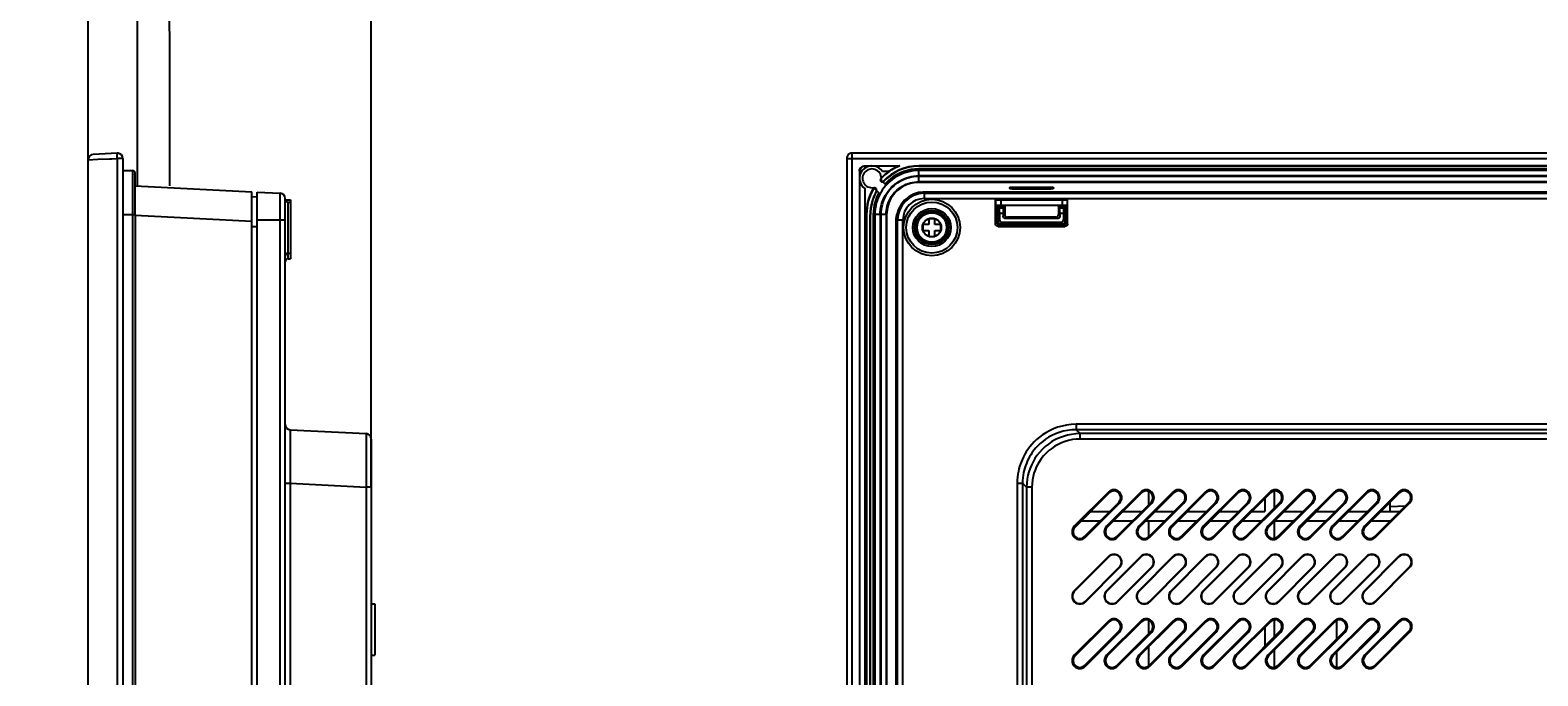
# Model space of a CAD drawing. Extents: x 0 to 1189, y 0 to 841.
# Tile 35 of 125: x 609 to 890, y 421 to 541. Entities that reach past the tile are written whole.
import ezdxf

# ---------------------------------------------------------------- set-up
doc = ezdxf.new("R2010")
doc.units = 0
doc.header["$LTSCALE"] = 65.395
doc.header["$MEASUREMENT"] = 0
doc.header["$PDMODE"] = 3
doc.header["$PDSIZE"] = 0.3125
doc.layers.get('0').update_dxf_attribs({"linetype": 'CONTINUOUS'})
doc.layers.get('Defpoints').update_dxf_attribs({"linetype": 'CONTINUOUS'})
for name, color, linetype in [('02___PRT_ALL_AXES', 7, 'CONTINUOUS'), ('03___PRT_ALL_CURVES', 7, 'CONTINUOUS'), ('7_ALL_FEATURES', 7, 'CONTINUOUS')]:
    doc.layers.add(name, color=color, linetype=linetype)
doc.dimstyles.get("Standard").update_dxf_attribs({"dimtxt": 0.18, "dimasz": 0.18, "dimexe": 0.18, "dimexo": 0.0625, "dimgap": 0.09, "dimtad": 0, "dimtih": 1, "dimtoh": 1, "dimdec": 4, "dimzin": 0, "dimdsep": 46, "dimtxsty": 'Standard', "dimcen": 0.09, "dimadec": 0, "dimazin": 0, "dimtfac": 1, "dimtdec": 4, "dimtofl": 0, "dimtmove": 0, "dimatfit": 3, "dimfxl": 0, "dimtolj": 1, "dimtzin": 0, "dimarcsym": 0})

# ---------------------------------------------------------------- blocks, each defined once
blk = doc.blocks.new('*D12')
at = {"color": 0, "linetype": 'Continuous', "lineweight": -2}
for p, q in [((619.88, 517.27), (619.88, 625.54)), ((629.88, 625.36), (634.77, 625.36)), ((662.58, 625.36), (635.94, 625.36)), ((672.58, 456.28), (672.58, 625.54))]:
    blk.add_line(p, q, dxfattribs=at)
at = {"color": 0, "linetype": 'Continuous'}
for points in [[(629.88, 627.03), (629.88, 623.69), (619.88, 625.36)], [(662.58, 627.03), (662.58, 623.69), (672.58, 625.36)]]:
    blk.add_solid(points, dxfattribs=at)
at = {"layer": 'Defpoints', "color": 0, "linetype": 'Continuous'}
for p in [(672.58, 625.36), (619.88, 517.2), (672.58, 456.22)]:
    blk.add_point(p, dxfattribs=at)
at = {"color": 0, "linetype": 'Continuous', "insert": (635.36, 625.36), "char_height": 0.18, "attachment_point": 5}
blk.add_mtext('\\A1;52.7000', dxfattribs=at)
blk = doc.blocks.new('*D9')
at = {"color": 0, "linetype": 'Continuous', "lineweight": -2}
for p, q in [((619.11, 568.68), (609.11, 568.67)), ((629.11, 541.29), (629.11, 568.86)), ((635.04, 541.17), (635.04, 568.86)), ((645.04, 568.68), (655.04, 568.68))]:
    blk.add_line(p, q, dxfattribs=at)
at = {"color": 0, "linetype": 'Continuous'}
for points in [[(619.11, 570.34), (619.11, 567.01), (629.11, 568.68)], [(645.04, 570.35), (645.04, 567.01), (635.04, 568.68)]]:
    blk.add_solid(points, dxfattribs=at)
at = {"layer": 'Defpoints', "color": 0, "linetype": 'Continuous'}
for p in [(635.04, 568.68), (629.11, 541.23), (635.04, 541.1)]:
    blk.add_point(p, dxfattribs=at)
at = {"color": 0, "linetype": 'Continuous', "insert": (655.56, 568.68), "char_height": 0.18, "attachment_point": 5}
blk.add_mtext('\\A1;5.9306', dxfattribs=at)

msp = doc.modelspace()

# ---------------------------------------------------------------- linework, layer by layer
at = {"linetype": 'Continuous'}
for p, q in [((629.11337, 512.34294), (629.1102, 541.22503)), ((635.04084, 541.104), (635.02052, 512.32123))]:
    msp.add_line(p, q, dxfattribs=at)
at = {"layer": '02___PRT_ALL_AXES', "linetype": 'Continuous'}
for p, q in [((763.85996, 515.01028), (763.52213, 515.01028)), ((764.47454, 516.05756), (770.98799, 516.05756)), ((764.52198, 515.67427), (764.52198, 516.01013)), ((768.90342, 515.01028), (767.73767, 515.01028)), ((764.52198, 285.68183), (764.52198, 511.80413)), ((672.57782, 434.54298), (673.27782, 434.54298)), ((673.27782, 434.54292), (673.27782, 424.94303)), ((672.57782, 424.94298), (673.27782, 424.94298))]:
    msp.add_line(p, q, dxfattribs=at)
for start, end in [(101.6099887, 169.119528), (90, 91.3479334), (33.2482166, 77.2160338), (190.880472, 236.5815102)]:
    msp.add_arc((765.79882, 513.7392), 2.31836, start, end, dxfattribs=at)
at = {"layer": '03___PRT_ALL_CURVES', "linetype": 'Continuous'}
msp.add_circle((776.94926, 504.583), 1.75, dxfattribs=at)
at = {"layer": '7_ALL_FEATURES', "linetype": 'Continuous'}
for p, q in [((619.87782, 517.20336), (619.90383, 517.20465)), ((619.87782, 273.28259), (619.87782, 517.20336)), ((619.90383, 517.20465), (621.6982, 517.28287)), ((625.32549, 518.43783), (620.82549, 518.20199)), ((621.6982, 517.28287), (623.89831, 517.37895)), ((625.27168, 517.56911), (625.27762, 517.43919)), ((625.2777, 517.43919), (625.27768, 273.04676)), ((626.37782, 517.4392), (625.2777, 517.43919)), ((625.39179, 518.4391), (625.32549, 518.43783)), ((625.45957, 518.43585), (625.39179, 518.4391)), ((626.37782, 517.4392), (626.37782, 273.04676)), ((761.09878, 517.4392), (761.09878, 273.04676)), ((761.09878, 517.4392), (1078.47978, 517.43919)), ((761.10779, 517.5728), (761.09883, 517.4394)), ((762.09884, 272.04676), (762.09883, 518.4392)), ((1077.47971, 518.43783), (762.09883, 518.43783)), ((626.37782, 515.19298), (628.17782, 515.19298)), ((628.17782, 515.19298), (628.17782, 282.29298)), ((628.67782, 507.00052), (628.67782, 514.69277)), ((763.4747, 515.05771), (763.4747, 281.42839)), ((770.85147, 516.03128), (770.74519, 516.01013)), ((774.53174, 515.49298), (773.77763, 515.45949)), ((774.05998, 514.1775), (774.53174, 514.19298)), ((774.53174, 514.19298), (774.53174, 515.49298)), ((1065.04682, 515.49298), (774.53174, 515.49298)), ((1065.04682, 515.19298), (774.53174, 515.19298)), ((1065.04682, 514.19298), (774.53174, 514.19298)), ((774.53174, 513.09298), (774.53174, 514.09298)), ((1065.04682, 514.09298), (774.53174, 514.09298)), ((774.53928, 515.99298), (774.53928, 516.05756)), ((1065.03928, 516.05756), (774.53928, 516.05756)), ((1065.03928, 515.99298), (774.53928, 515.99298)), ((628.67155, 512.37277), (650.37782, 511.23519)), ((628.67781, 511.69707), (628.67781, 512.00626)), ((628.67782, 511.88351), (628.67781, 512.00626)), ((628.67783, 513.34099), (628.67782, 513.45077)), ((628.67782, 510.61566), (628.67782, 510.95712)), ((650.37782, 286.25076), (650.37782, 511.23519)), ((651.37782, 286.30317), (651.37782, 511.18278)), ((651.37782, 511.18278), (655.63016, 510.95993)), ((655.63016, 286.52603), (655.63016, 510.95993)), ((766.03051, 511.8397), (766.02492, 511.84537)), ((766.10721, 512.01659), (767.29029, 510.83351)), ((766.54509, 511.86155), (766.59699, 511.80965)), ((767.02506, 510.97371), (766.78261, 510.47651)), ((767.06867, 511.05513), (767.02506, 510.97371)), ((767.29029, 510.83351), (767.02506, 510.97371)), ((767.48968, 513.1797), (767.43963, 513.22975)), ((768.45516, 512.49707), (767.52143, 513.4308)), ((767.95902, 513.14876), (767.96663, 513.14117)), ((1065.04682, 513.09298), (774.53174, 513.09298)), ((1065.04682, 512.99298), (774.53174, 512.99298)), ((774.83016, 511.1506), (775.30439, 511.21296)), ((775.30439, 511.21296), (775.78953, 511.23519)), ((775.53928, 511.18278), (775.53928, 509.9613)), ((775.53928, 511.18278), (1064.03928, 511.18278)), ((775.53928, 510.95993), (1064.03928, 510.95993)), ((775.69061, 511.33411), (775.78953, 511.23519)), ((775.78953, 511.23519), (1063.78903, 511.23519)), ((791.41276, 512.05257), (791.41659, 511.83302)), ((791.82156, 512.0783), (791.91223, 512.0788)), ((791.91223, 512.0788), (791.91697, 511.80684)), ((791.91223, 512.0788), (799.10633, 512.0788)), ((791.91697, 511.80684), (799.10159, 511.80684)), ((799.10159, 511.80684), (799.10633, 512.0788)), ((799.6058, 512.05257), (799.60197, 511.83302)), ((651.37782, 510.25127), (650.37785, 510.26873)), ((656.57782, 287.52466), (656.57782, 509.9613)), ((656.57782, 509.72764), (657.57782, 509.72764)), ((656.71616, 509.72764), (656.71616, 509.49025)), ((657.07782, 509.333), (657.07782, 498.773)), ((657.07782, 509.333), (657.57782, 509.333)), ((657.57782, 509.72764), (657.57782, 499.83464)), ((775.53928, 509.9613), (1064.03928, 509.9613)), ((788.78837, 505.30181), (788.78837, 509.72764)), ((788.78837, 509.72764), (802.23014, 509.72764)), ((788.78837, 508.72764), (802.23014, 508.72764)), ((788.80769, 509.72764), (788.80769, 508.72764)), ((789.0256, 508.523), (789.28234, 508.52301)), ((789.2468, 508.60983), (789.25439, 508.523)), ((789.25439, 508.523), (789.25439, 505.76812)), ((789.27474, 508.60983), (789.28234, 508.52301)), ((789.48698, 508.72764), (789.28234, 508.52301)), ((789.51142, 508.36902), (789.51036, 508.46984)), ((789.53153, 508.19277), (789.51339, 508.3017)), ((790.24593, 508.3017), (789.51339, 508.3017)), ((790.22779, 508.19277), (789.53153, 508.19277)), ((789.5366, 507.9678), (789.53473, 508.10228)), ((789.79808, 509.72764), (789.79808, 508.72764)), ((790.22779, 508.19277), (790.24593, 508.3017)), ((790.24664, 508.31354), (790.24593, 508.3017)), ((790.25004, 508.74994), (790.24938, 508.53172)), ((790.47699, 508.52301), (790.27234, 508.72764)), ((790.50926, 508.523), (790.47699, 508.52301)), ((790.50926, 508.523), (790.50926, 507.02298)), ((800.54153, 508.52301), (800.50926, 508.523)), ((800.50926, 508.523), (800.50926, 507.02298)), ((800.74617, 508.72764), (800.54153, 508.52301)), ((800.77061, 508.36902), (800.76955, 508.46984)), ((800.79072, 508.19277), (800.77258, 508.3017)), ((801.50512, 508.3017), (800.77258, 508.3017)), ((801.48698, 508.19277), (800.79072, 508.19277)), ((800.79579, 507.9678), (800.79391, 508.10228)), ((801.23014, 509.72764), (801.23014, 508.72764)), ((801.48698, 508.19277), (801.50512, 508.3017)), ((801.50583, 508.31354), (801.50512, 508.3017)), ((801.50923, 508.74994), (801.50857, 508.53172)), ((801.73617, 508.52301), (801.53153, 508.72764)), ((801.74378, 508.60983), (801.73617, 508.52301)), ((801.99291, 508.523), (801.73617, 508.52301)), ((801.76412, 505.76812), (801.76412, 508.523)), ((802.23014, 505.30181), (802.23014, 509.72764)), ((626.37782, 507.00052), (628.67782, 507.00052)), ((628.67152, 506.88031), (650.37782, 505.74273)), ((628.67782, 507.00052), (628.67782, 290.48544)), ((651.37782, 505.99298), (656.57782, 505.99298)), ((764.73928, 290.49298), (764.73928, 506.99298)), ((764.73928, 506.99298), (764.80386, 506.99298)), ((764.80386, 506.99298), (764.80386, 290.49298)), ((765.4747, 290.49298), (765.4747, 506.99298)), ((765.53928, 506.99298), (765.4747, 506.99298)), ((765.53928, 290.49298), (765.53928, 506.99298)), ((766.06148, 507.61468), (766.03928, 507.00052)), ((766.03928, 507.00052), (766.03928, 290.48544)), ((767.33928, 507.00052), (766.03928, 507.00052)), ((766.33928, 507.00052), (766.33928, 290.48544)), ((767.33928, 507.00052), (767.35506, 507.47303)), ((767.33928, 507.00052), (767.33928, 290.48544)), ((767.43928, 507.00052), (767.43928, 290.48544)), ((768.43928, 507.00052), (767.43928, 507.00052)), ((768.43928, 507.00052), (768.43928, 290.48544)), ((768.53928, 507.00052), (768.53928, 290.48544)), ((770.19815, 505.84165), (770.29707, 505.74273)), ((770.29707, 505.74273), (770.31934, 506.22819)), ((770.29707, 291.74323), (770.29707, 505.74273)), ((770.31934, 506.22819), (770.38177, 506.7027)), ((770.34947, 291.49298), (770.34947, 505.99298)), ((770.34947, 505.99298), (771.57096, 505.99298)), ((770.57233, 291.49298), (770.57233, 505.99298)), ((771.57096, 291.49298), (771.57096, 505.99298)), ((776.39926, 506.233), (776.39926, 505.133)), ((777.49926, 506.233), (776.39926, 506.233)), ((777.49926, 505.133), (777.49926, 506.233)), ((789.0398, 505.55324), (788.78837, 505.30181)), ((789.03948, 507.85037), (789.0398, 505.55324)), ((789.0398, 505.76812), (789.25439, 505.76812)), ((789.5398, 506.05353), (789.25439, 505.76812)), ((789.5381, 507.78577), (789.5366, 507.9678)), ((789.53951, 507.44704), (789.5381, 507.78577)), ((789.53951, 507.44704), (789.5398, 506.05353)), ((790.21952, 507.19414), (789.5398, 507.19414)), ((790.03978, 505.55355), (789.75437, 505.26814)), ((789.75437, 505.05355), (789.75437, 505.26814)), ((789.75437, 505.26814), (801.26414, 505.26814)), ((790.03978, 505.55355), (800.97873, 505.55355)), ((790.22015, 507.56469), (790.21952, 506.73325)), ((790.50926, 507.02298), (790.21952, 506.73325)), ((790.22192, 507.88249), (790.22015, 507.56469)), ((791.00924, 506.523), (790.7195, 506.23327)), ((800.29901, 506.23327), (790.7195, 506.23327)), ((800.00927, 506.523), (791.00924, 506.523)), ((800.00927, 506.523), (800.29901, 506.23327)), ((800.50926, 507.02298), (800.79899, 506.73325)), ((800.79729, 507.78577), (800.79579, 507.9678)), ((800.7987, 507.44704), (800.79729, 507.78577)), ((800.7987, 507.44704), (800.79899, 506.73325)), ((801.47871, 507.19414), (800.79899, 507.19414)), ((800.97873, 505.55355), (801.26414, 505.26814)), ((801.26414, 505.05355), (801.26414, 505.26814)), ((801.47933, 507.56469), (801.47871, 506.05353)), ((801.47871, 506.05353), (801.76412, 505.76812)), ((801.48111, 507.88249), (801.47933, 507.56469)), ((801.97871, 505.76812), (801.76412, 505.76812)), ((802.23014, 505.30181), (801.97871, 505.55324)), ((651.37782, 504.73307), (650.37782, 504.73238)), ((775.29926, 505.133), (775.29926, 504.033)), ((776.39926, 505.133), (775.29926, 505.133)), ((775.29926, 504.033), (776.39926, 504.033)), ((776.39926, 504.033), (776.39926, 502.933)), ((776.39926, 502.933), (777.49926, 502.933)), ((778.59926, 505.133), (777.49926, 505.133)), ((777.49926, 502.933), (777.49926, 504.033)), ((777.49926, 504.033), (778.59926, 504.033)), ((778.59926, 504.033), (778.59926, 505.133)), ((789.5395, 505.05355), (789.28807, 504.80212)), ((789.28807, 504.80212), (801.73045, 504.80212)), ((789.5395, 505.05355), (801.47902, 505.05355)), ((801.73045, 504.80212), (801.47902, 505.05355)), ((657.07782, 499.833), (657.57782, 499.833)), ((657.57782, 499.833), (657.57782, 498.77464)), ((657.07782, 498.773), (657.57782, 498.773)), ((657.52549, 466.94331), (671.63016, 466.20412)), ((803.82524, 467.94194), (803.82524, 466.94331)), ((1035.75332, 467.94194), (803.82524, 467.94194)), ((803.82524, 466.94331), (804.56443, 466.20412)), ((1035.75332, 466.94331), (803.82524, 466.94331)), ((804.56443, 465.20549), (804.56443, 466.20412)), ((926.51821, 466.20412), (804.56443, 466.20412)), ((657.50385, 464.36955), (657.50429, 463.12296)), ((657.50429, 463.12296), (657.50648, 461.86917)), ((672.57782, 465.20549), (672.57782, 318.8469)), ((926.51821, 465.20549), (804.56443, 465.20549)), ((657.50648, 461.86917), (657.5076, 461.45789)), ((657.51277, 459.81329), (657.51609, 458.94167)), ((657.51609, 458.94167), (657.52549, 456.95702)), ((656.57782, 456.95702), (657.52549, 456.95702)), ((657.52549, 456.95702), (657.52549, 414.49134)), ((657.52549, 456.95702), (671.63016, 456.21782)), ((671.63016, 456.21782), (671.63016, 327.83456)), ((672.57782, 456.21782), (671.63016, 456.21782)), ((792.84031, 456.95702), (792.84031, 327.09537)), ((792.84031, 456.95702), (793.83894, 456.95702)), ((793.83894, 456.95702), (793.83894, 327.09537)), ((793.83894, 456.95702), (794.57814, 456.21782)), ((794.57814, 456.21782), (794.57814, 327.83456)), ((795.57677, 456.21782), (794.57814, 456.21782)), ((795.57677, 456.21782), (795.57677, 327.83456)), ((809.83507, 455.31711), (803.47111, 448.95315)), ((809.97736, 455.17482), (803.6134, 448.81086)), ((815.83507, 455.31711), (809.47111, 448.95315)), ((815.97736, 455.17482), (809.6134, 448.81086)), ((809.83507, 455.31711), (809.97736, 455.17482)), ((821.83507, 455.31711), (815.47111, 448.95315)), ((821.97736, 455.17482), (815.6134, 448.81086)), ((815.83507, 455.31711), (815.97736, 455.17482)), ((817.28928, 455.46522), (817.28928, 452.95121)), ((827.83507, 455.31711), (821.47111, 448.95315)), ((827.97736, 455.17482), (821.6134, 448.81086)), ((821.83507, 455.31711), (821.97736, 455.17482)), ((833.83507, 455.31711), (827.47111, 448.95315)), ((833.97736, 455.17482), (827.6134, 448.81086)), ((827.83507, 455.31711), (827.97736, 455.17482)), ((839.83507, 455.31711), (833.47111, 448.95315)), ((839.97736, 455.17482), (833.6134, 448.81086)), ((833.83507, 455.31711), (833.97736, 455.17482)), ((845.83507, 455.31711), (839.47111, 448.95315)), ((845.97736, 455.17482), (839.6134, 448.81086)), ((839.83507, 455.31711), (839.97736, 455.17482)), ((840.65409, 455.52365), (840.65409, 452.31602)), ((851.83507, 455.31711), (845.47111, 448.95315)), ((851.97736, 455.17482), (845.6134, 448.81086)), ((845.83507, 455.31711), (845.97736, 455.17482)), ((857.83507, 455.31711), (851.47111, 448.95315)), ((857.97736, 455.17482), (851.6134, 448.81086)), ((851.83507, 455.31711), (851.97736, 455.17482)), ((863.83507, 455.31711), (857.47111, 448.95315)), ((863.97736, 455.17482), (857.6134, 448.81086)), ((857.83507, 455.31711), (857.97736, 455.17482)), ((863.83507, 455.31711), (863.97736, 455.17482)), ((805.38116, 447.04309), (811.74512, 453.40706)), ((805.52345, 446.90081), (811.88741, 453.26477)), ((811.38116, 447.04309), (817.74512, 453.40706)), ((811.52345, 446.90081), (817.88741, 453.26477)), ((811.88741, 453.26477), (811.74512, 453.40706)), ((817.38116, 447.04309), (823.74512, 453.40706)), ((817.52345, 446.90081), (823.88741, 453.26477)), ((817.88741, 453.26477), (817.74512, 453.40706)), ((823.38116, 447.04309), (829.74512, 453.40706)), ((823.52345, 446.90081), (829.88741, 453.26477)), ((823.88741, 453.26477), (823.74512, 453.40706)), ((829.38116, 447.04309), (835.74512, 453.40706)), ((829.52345, 446.90081), (835.88741, 453.26477)), ((829.88741, 453.26477), (829.74512, 453.40706)), ((835.38116, 447.04309), (841.74512, 453.40706)), ((835.52345, 446.90081), (841.88741, 453.26477)), ((835.88741, 453.26477), (835.74512, 453.40706)), ((838.92447, 454.12193), (838.92447, 451.69203)), ((841.38116, 447.04309), (847.74512, 453.40706)), ((841.52345, 446.90081), (847.88741, 453.26477)), ((841.88741, 453.26477), (841.74512, 453.40706)), ((847.38116, 447.04309), (853.74512, 453.40706)), ((847.52345, 446.90081), (853.88741, 453.26477)), ((847.88741, 453.26477), (847.74512, 453.40706)), ((853.38116, 447.04309), (859.74512, 453.40706)), ((853.52345, 446.90081), (859.88741, 453.26477)), ((853.88741, 453.26477), (853.74512, 453.40706)), ((859.38116, 447.04309), (865.74512, 453.40706)), ((859.52345, 446.90081), (865.88741, 453.26477)), ((859.88741, 453.26477), (859.74512, 453.40706)), ((862.28928, 451.69203), (862.28928, 453.48674)), ((862.28928, 452.64298), (865.07387, 452.7358)), ((865.88741, 453.26477), (865.74512, 453.40706)), ((804.76494, 449.96241), (808.30048, 449.96241)), ((806.49456, 451.69203), (810.0301, 451.69203)), ((810.76494, 449.96241), (814.30048, 449.96241)), ((812.49456, 451.69203), (816.0301, 451.69203)), ((816.76494, 449.96241), (820.30048, 449.96241)), ((817.28928, 449.96241), (817.28928, 446.96076)), ((818.49456, 451.69203), (822.0301, 451.69203)), ((822.76494, 449.96241), (826.30048, 449.96241)), ((824.49456, 451.69203), (828.0301, 451.69203)), ((828.76494, 449.96241), (832.30048, 449.96241)), ((830.49456, 451.69203), (834.0301, 451.69203)), ((834.76494, 449.96241), (838.30048, 449.96241)), ((836.49456, 451.69203), (838.92447, 451.69203)), ((840.65409, 449.85156), (840.65409, 446.68685)), ((840.76494, 449.96241), (844.30048, 449.96241)), ((842.49456, 451.69203), (846.0301, 451.69203)), ((846.76494, 449.96241), (850.30048, 449.96241)), ((848.49456, 451.69203), (852.0301, 451.69203)), ((852.76494, 449.96241), (856.30048, 449.96241)), ((854.49456, 451.69203), (858.0301, 451.69203)), ((858.76494, 449.96241), (862.30048, 449.96241)), ((860.49456, 451.69203), (864.0301, 451.69203)), ((803.47111, 448.95315), (803.6134, 448.81086)), ((805.52345, 446.90081), (805.38116, 447.04309)), ((809.47111, 448.95315), (809.6134, 448.81086)), ((811.52345, 446.90081), (811.38116, 447.04309)), ((815.47111, 448.95315), (815.6134, 448.81086)), ((817.52345, 446.90081), (817.38116, 447.04309)), ((821.47111, 448.95315), (821.6134, 448.81086)), ((823.52345, 446.90081), (823.38116, 447.04309)), ((827.47111, 448.95315), (827.6134, 448.81086)), ((829.52345, 446.90081), (829.38116, 447.04309)), ((833.47111, 448.95315), (833.6134, 448.81086)), ((835.52345, 446.90081), (835.38116, 447.04309)), ((839.47111, 448.95315), (839.6134, 448.81086)), ((841.52345, 446.90081), (841.38116, 447.04309)), ((845.47111, 448.95315), (845.6134, 448.81086)), ((847.52345, 446.90081), (847.38116, 447.04309)), ((851.47111, 448.95315), (851.6134, 448.81086)), ((853.52345, 446.90081), (853.38116, 447.04309)), ((857.47111, 448.95315), (857.6134, 448.81086)), ((859.52345, 446.90081), (859.38116, 447.04309)), ((809.83507, 443.31711), (803.47111, 436.95315)), ((803.53297, 436.89128), (809.89693, 443.25525)), ((811.82555, 441.32663), (805.46159, 434.96267)), ((805.52345, 434.90081), (811.88741, 441.26477)), ((815.83507, 443.31711), (809.47111, 436.95315)), ((809.53297, 436.89128), (815.89693, 443.25525)), ((809.83507, 443.31711), (809.89693, 443.25525)), ((817.82555, 441.32663), (811.46159, 434.96267)), ((811.52345, 434.90081), (817.88741, 441.26477)), ((811.88741, 441.26477), (811.82555, 441.32663)), ((821.83507, 443.31711), (815.47111, 436.95315)), ((815.53297, 436.89128), (821.89693, 443.25525)), ((815.83507, 443.31711), (815.89693, 443.25525)), ((823.82555, 441.32663), (817.46159, 434.96267)), ((817.52345, 434.90081), (823.88741, 441.26477)), ((817.88741, 441.26477), (817.82555, 441.32663)), ((827.83507, 443.31711), (821.47111, 436.95315)), ((821.53297, 436.89128), (827.89693, 443.25525)), ((821.83507, 443.31711), (821.89693, 443.25525)), ((829.82555, 441.32663), (823.46159, 434.96267)), ((823.52345, 434.90081), (829.88741, 441.26477)), ((823.88741, 441.26477), (823.82555, 441.32663)), ((833.83507, 443.31711), (827.47111, 436.95315)), ((827.53297, 436.89128), (833.89693, 443.25525)), ((827.83507, 443.31711), (827.89693, 443.25525)), ((835.82555, 441.32663), (829.46159, 434.96267)), ((829.52345, 434.90081), (835.88741, 441.26477)), ((829.88741, 441.26477), (829.82555, 441.32663)), ((839.83507, 443.31711), (833.47111, 436.95315)), ((833.53297, 436.89128), (839.89693, 443.25525)), ((833.83507, 443.31711), (833.89693, 443.25525)), ((841.82555, 441.32663), (835.46159, 434.96267)), ((835.52345, 434.90081), (841.88741, 441.26477)), ((835.88741, 441.26477), (835.82555, 441.32663)), ((845.83507, 443.31711), (839.47111, 436.95315)), ((839.53297, 436.89128), (845.89693, 443.25525)), ((839.83507, 443.31711), (839.89693, 443.25525)), ((847.82555, 441.32663), (841.46159, 434.96267)), ((841.52345, 434.90081), (847.88741, 441.26477)), ((841.88741, 441.26477), (841.82555, 441.32663)), ((851.83507, 443.31711), (845.47111, 436.95315)), ((845.53297, 436.89128), (851.89693, 443.25525)), ((845.83507, 443.31711), (845.89693, 443.25525)), ((853.82555, 441.32663), (847.46159, 434.96267)), ((847.52345, 434.90081), (853.88741, 441.26477)), ((847.88741, 441.26477), (847.82555, 441.32663)), ((857.83507, 443.31711), (851.47111, 436.95315)), ((851.53297, 436.89128), (857.89693, 443.25525)), ((851.83507, 443.31711), (851.89693, 443.25525)), ((859.82555, 441.32663), (853.46159, 434.96267)), ((853.52345, 434.90081), (859.88741, 441.26477)), ((853.88741, 441.26477), (853.82555, 441.32663)), ((863.83507, 443.31711), (857.47111, 436.95315)), ((857.53297, 436.89128), (863.89693, 443.25525)), ((857.83507, 443.31711), (857.89693, 443.25525)), ((865.82555, 441.32663), (859.46159, 434.96267)), ((859.52345, 434.90081), (865.88741, 441.26477)), ((859.88741, 441.26477), (859.82555, 441.32663)), ((863.83507, 443.31711), (863.89693, 443.25525)), ((865.88741, 441.26477), (865.82555, 441.32663)), ((803.47111, 436.95315), (803.53297, 436.89128)), ((809.47111, 436.95315), (809.53297, 436.89128)), ((815.47111, 436.95315), (815.53297, 436.89128)), ((821.47111, 436.95315), (821.53297, 436.89128)), ((827.47111, 436.95315), (827.53297, 436.89128)), ((833.47111, 436.95315), (833.53297, 436.89128)), ((839.47111, 436.95315), (839.53297, 436.89128)), ((845.47111, 436.95315), (845.53297, 436.89128)), ((851.47111, 436.95315), (851.53297, 436.89128)), ((857.47111, 436.95315), (857.53297, 436.89128)), ((805.52345, 434.90081), (805.46159, 434.96267)), ((811.52345, 434.90081), (811.46159, 434.96267)), ((817.52345, 434.90081), (817.46159, 434.96267)), ((823.52345, 434.90081), (823.46159, 434.96267)), ((829.52345, 434.90081), (829.46159, 434.96267)), ((835.52345, 434.90081), (835.46159, 434.96267)), ((841.52345, 434.90081), (841.46159, 434.96267)), ((847.52345, 434.90081), (847.46159, 434.96267)), ((853.52345, 434.90081), (853.46159, 434.96267)), ((859.52345, 434.90081), (859.46159, 434.96267)), ((809.83507, 431.31711), (803.47111, 424.95315)), ((809.97736, 431.17482), (803.6134, 424.81086)), ((805.38116, 423.04309), (811.74512, 429.40706)), ((815.83507, 431.31711), (809.47111, 424.95315)), ((815.97736, 431.17482), (809.6134, 424.81086)), ((809.83507, 431.31711), (809.97736, 431.17482)), ((811.38116, 423.04309), (817.74512, 429.40706)), ((811.88741, 429.26477), (811.74512, 429.40706)), ((821.83507, 431.31711), (815.47111, 424.95315)), ((821.97736, 431.17482), (815.6134, 424.81086)), ((815.83507, 431.31711), (815.97736, 431.17482)), ((817.28928, 431.46522), (817.28928, 428.95121)), ((817.38116, 423.04309), (823.74512, 429.40706)), ((817.88741, 429.26477), (817.74512, 429.40706)), ((827.83507, 431.31711), (821.47111, 424.95315)), ((827.97736, 431.17482), (821.6134, 424.81086)), ((821.83507, 431.31711), (821.97736, 431.17482)), ((823.38116, 423.04309), (829.74512, 429.40706)), ((823.88741, 429.26477), (823.74512, 429.40706)), ((833.83507, 431.31711), (827.47111, 424.95315)), ((833.97736, 431.17482), (827.6134, 424.81086)), ((827.83507, 431.31711), (827.97736, 431.17482)), ((829.38116, 423.04309), (835.74512, 429.40706)), ((829.88741, 429.26477), (829.74512, 429.40706)), ((839.83507, 431.31711), (833.47111, 424.95315)), ((839.97736, 431.17482), (833.6134, 424.81086)), ((833.83507, 431.31711), (833.97736, 431.17482)), ((835.38116, 423.04309), (841.74512, 429.40706)), ((835.88741, 429.26477), (835.74512, 429.40706)), ((838.92447, 430.12193), (838.92447, 426.5864)), ((845.83507, 431.31711), (839.47111, 424.95315)), ((845.97736, 431.17482), (839.6134, 424.81086)), ((839.83507, 431.31711), (839.97736, 431.17482)), ((840.65409, 431.52365), (840.65409, 428.31602)), ((841.38116, 423.04309), (847.74512, 429.40706)), ((841.88741, 429.26477), (841.74512, 429.40706)), ((851.83507, 431.31711), (845.47111, 424.95315)), ((851.97736, 431.17482), (845.6134, 424.81086)), ((845.83507, 431.31711), (845.97736, 431.17482)), ((847.38116, 423.04309), (853.74512, 429.40706)), ((847.88741, 429.26477), (847.74512, 429.40706)), ((857.83507, 431.31711), (851.47111, 424.95315)), ((857.97736, 431.17482), (851.6134, 424.81086)), ((851.83507, 431.31711), (851.97736, 431.17482)), ((852.28928, 431.40102), (852.28928, 427.95121)), ((853.38116, 423.04309), (859.74512, 429.40706)), ((853.88741, 429.26477), (853.74512, 429.40706)), ((863.83507, 431.31711), (857.47111, 424.95315)), ((863.97736, 431.17482), (857.6134, 424.81086)), ((857.83507, 431.31711), (857.97736, 431.17482)), ((859.38116, 423.04309), (865.74512, 429.40706)), ((859.88741, 429.26477), (859.74512, 429.40706)), ((863.83507, 431.31711), (863.97736, 431.17482)), ((865.88741, 429.26477), (865.74512, 429.40706)), ((805.52345, 422.90081), (811.88741, 429.26477)), ((811.52345, 422.90081), (817.88741, 429.26477)), ((817.52345, 422.90081), (823.88741, 429.26477)), ((823.52345, 422.90081), (829.88741, 429.26477)), ((829.52345, 422.90081), (835.88741, 429.26477)), ((835.52345, 422.90081), (841.88741, 429.26477)), ((841.52345, 422.90081), (847.88741, 429.26477)), ((847.52345, 422.90081), (853.88741, 429.26477)), ((853.52345, 422.90081), (859.88741, 429.26477)), ((859.52345, 422.90081), (865.88741, 429.26477)), ((803.47111, 424.95315), (803.6134, 424.81086)), ((809.47111, 424.95315), (809.6134, 424.81086)), ((815.47111, 424.95315), (815.6134, 424.81086)), ((817.28928, 426.48674), (817.28928, 422.96076)), ((821.47111, 424.95315), (821.6134, 424.81086)), ((827.47111, 424.95315), (827.6134, 424.81086)), ((833.47111, 424.95315), (833.6134, 424.81086)), ((839.47111, 424.95315), (839.6134, 424.81086)), ((840.65409, 425.85156), (840.65409, 422.68685)), ((845.47111, 424.95315), (845.6134, 424.81086)), ((851.47111, 424.95315), (851.6134, 424.81086)), ((852.28928, 425.48674), (852.28928, 422.6949)), ((857.47111, 424.95315), (857.6134, 424.81086)), ((805.52345, 422.90081), (805.38116, 423.04309)), ((811.52345, 422.90081), (811.38116, 423.04309)), ((817.52345, 422.90081), (817.38116, 423.04309)), ((823.52345, 422.90081), (823.38116, 423.04309)), ((829.52345, 422.90081), (829.38116, 423.04309)), ((835.52345, 422.90081), (835.38116, 423.04309)), ((841.52345, 422.90081), (841.38116, 423.04309)), ((847.52345, 422.90081), (847.38116, 423.04309)), ((853.52345, 422.90081), (853.38116, 423.04309)), ((859.52345, 422.90081), (859.38116, 423.04309))]:
    msp.add_line(p, q, dxfattribs=at)
for points in [[(623.89831, 517.37895), (624.33487, 517.39793), (625.2777, 517.43919)], [(625.32549, 518.43783), (625.31292, 518.42866), (625.30146, 518.40268), (625.29129, 518.36032), (625.28259, 518.3023), (625.27551, 518.22961), (625.27016, 518.14349), (625.26664, 518.0454), (625.26501, 517.937)], [(625.26501, 517.937), (625.26532, 517.82015), (625.26756, 517.69682), (625.27168, 517.56911)], [(762.09883, 518.4392), (761.97163, 518.43108), (761.8455, 518.40658), (761.72313, 518.36594), (761.6067, 518.30972), (761.49814, 518.23868), (761.39921, 518.15372), (761.31168, 518.05597), (761.23737, 517.94703), (761.17785, 517.82882), (761.13435, 517.70337), (761.10779, 517.5728)], [(763.4747, 515.05771), (763.48444, 515.19175), (763.50981, 515.3193), (763.55081, 515.44038), (763.60864, 515.5568), (763.68211, 515.66675), (763.76753, 515.76473), (763.86551, 515.85015), (763.97546, 515.92361), (764.09188, 515.98145), (764.21295, 516.02245), (764.34051, 516.04781), (764.47454, 516.05756)], [(764.02214, 515.87607), (763.91341, 515.8034), (763.81509, 515.71717), (763.72885, 515.61885), (763.65618, 515.51012), (763.59833, 515.39284), (763.55626, 515.26901), (763.53072, 515.14076)], [(764.52198, 516.01013), (764.3915, 516.00154), (764.26325, 515.97599), (764.13942, 515.93393), (764.02214, 515.87607)], [(774.53174, 515.19298), (773.99767, 515.17558), (773.46573, 515.12346), (772.93783, 515.03671), (772.41565, 514.91536), (771.90144, 514.75965), (771.39823, 514.57054), (770.90864, 514.34908), (770.43472, 514.0961), (769.97856, 513.81251), (769.54195, 513.49955), (769.12678, 513.15868), (768.73494, 512.79143), (768.36817, 512.39931), (768.02788, 511.98401), (767.71548, 511.5473), (767.43223, 511.09073), (767.17962, 510.61638), (766.95888, 510.12715), (766.77096, 509.62595), (766.61638, 509.11467), (766.49559, 508.59465), (766.40893, 508.06755), (766.35674, 507.53554), (766.33928, 507.00052)], [(767.43274, 513.64696), (767.40035, 513.6045), (767.37624, 513.56003), (767.36041, 513.51352), (767.35285, 513.4636), (767.35358, 513.41166), (767.36262, 513.36188), (767.37998, 513.31567), (767.40565, 513.27163), (767.43963, 513.22975)], [(767.35506, 507.47303), (767.40079, 507.93954), (767.47646, 508.40003), (767.58252, 508.85614), (767.71853, 509.30625), (767.88314, 509.7454), (768.07689, 510.17403), (768.29925, 510.5917), (768.54725, 510.9922), (768.82117, 511.37498), (769.12073, 511.74059), (769.44217, 512.08445), (769.78579, 512.40633), (770.15129, 512.70647), (770.53398, 512.98095), (770.93413, 513.2294), (771.35148, 513.45218), (771.78052, 513.6465), (772.22156, 513.812), (772.6743, 513.94903), (773.13233, 514.05582), (773.59351, 514.13178), (774.05998, 514.1775)], [(773.607, 514.0327), (773.15238, 513.95785), (772.70083, 513.85261), (772.25446, 513.71757), (771.81958, 513.55444), (771.3965, 513.36289), (770.98493, 513.14326), (770.5903, 512.89832), (770.2129, 512.6277), (769.85244, 512.33177), (769.51355, 512.01441), (769.19655, 511.67538), (768.90112, 511.31492), (768.63098, 510.93753), (768.38641, 510.54272), (768.16712, 510.13098), (767.976, 509.70828), (767.81353, 509.27485), (767.67921, 508.83045), (767.57449, 508.3803), (767.49983, 507.92613)], [(773.77763, 515.45949), (773.09293, 515.37043), (772.41722, 515.22591), (771.75462, 515.02647), (771.11011, 514.77376), (770.4886, 514.4698), (769.89435, 514.11636), (769.33093, 513.71566), (768.80178, 513.27035)], [(770.32577, 515.8326), (770.24105, 515.79276), (770.15198, 515.74949), (770.0582, 515.70306), (769.9603, 515.65283), (769.85842, 515.59891), (769.75242, 515.54143), (769.64253, 515.47955), (769.52877, 515.41347), (769.41113, 515.34326), (769.28975, 515.26769), (769.1647, 515.1865), (769.03593, 515.10052), (768.90342, 515.01028)], [(770.69911, 515.99464), (770.54744, 515.93156), (770.47939, 515.90197), (770.32577, 515.8326)], [(770.74519, 516.01013), (770.72746, 516.00544), (770.69911, 515.99464)], [(770.98799, 516.05756), (770.96035, 516.05232), (770.85147, 516.03128)], [(774.53174, 514.09298), (774.06678, 514.07774), (773.607, 514.0327)], [(766.02492, 511.84537), (766.05316, 511.88538), (766.08495, 511.91932), (766.12029, 511.94719), (766.15655, 511.96725)], [(766.20444, 511.92043), (766.16521, 511.8982), (766.1305, 511.87046), (766.09943, 511.8369), (766.07201, 511.79752)], [(766.54509, 511.86155), (766.50742, 511.89262), (766.46789, 511.91693), (766.4265, 511.93447), (766.3823, 511.94524), (766.33625, 511.94924), (766.29122, 511.94654), (766.24732, 511.93684), (766.20444, 511.92043)], [(766.64612, 511.44996), (766.66489, 511.49122), (766.67752, 511.53269), (766.684, 511.57437), (766.68421, 511.617), (766.67827, 511.65985), (766.66655, 511.70075), (766.64915, 511.73899), (766.62597, 511.77529), (766.59699, 511.80965)], [(767.48968, 513.1797), (767.53435, 513.14413), (767.58103, 513.11777), (767.62971, 513.10061), (767.68199, 513.09282), (767.73628, 513.09423), (767.78779, 513.10438)], [(767.78779, 513.10438), (767.83493, 513.12312), (767.8793, 513.15059), (767.92089, 513.18681)], [(767.96663, 513.14117), (767.92399, 513.10448), (767.87883, 513.07675)], [(768.80178, 513.27035), (768.31058, 512.7833), (768.24277, 512.70946)], [(768.49126, 507.79562), (768.55538, 508.18575), (768.64532, 508.57243), (768.76069, 508.95417), (768.90024, 509.32648), (769.06439, 509.6896), (769.25272, 510.0433), (769.46277, 510.38245), (769.69479, 510.70663), (769.94854, 511.01625), (770.22083, 511.30747), (770.51191, 511.58009), (770.82154, 511.83431), (771.14574, 512.06678), (771.48477, 512.27718), (771.83837, 512.46585), (772.20184, 512.63039), (772.57544, 512.77053), (772.95892, 512.88654), (773.34683, 512.97694), (773.73736, 513.04124)], [(773.63831, 512.92622), (773.20185, 512.8439), (772.76965, 512.7281), (772.34429, 512.57968), (771.93343, 512.40112), (771.53748, 512.19195), (771.15602, 511.95264), (770.79547, 511.68713), (770.45618, 511.39499), (770.1378, 511.07666), (769.84559, 510.73737), (769.57996, 510.37669), (769.34051, 509.99506), (769.13124, 509.59905), (768.95269, 509.18838), (768.80432, 508.76333), (768.68856, 508.33128), (768.6062, 507.89469)], [(774.53174, 512.99298), (774.08161, 512.97592), (773.63831, 512.92622)], [(773.73736, 513.04124), (774.13233, 513.07991), (774.53174, 513.09298)], [(774.32067, 511.03354), (774.36685, 511.04813), (774.83016, 511.1506)], [(791.41276, 512.05257), (791.42217, 512.05734), (791.44446, 512.06172), (791.47964, 512.0657), (791.52953, 512.06938), (791.59231, 512.07268), (791.66251, 512.07529), (791.73832, 512.07714), (791.82156, 512.0783)], [(791.91697, 511.80684), (791.82622, 511.80734), (791.7429, 511.8085), (791.66699, 511.81035), (791.59669, 511.81296), (791.53381, 511.81625), (791.48381, 511.81993), (791.44852, 511.8239), (791.42611, 511.82827), (791.41659, 511.83302)], [(799.60197, 511.83302), (799.59244, 511.82827), (799.57004, 511.8239), (799.53475, 511.81993), (799.48475, 511.81625), (799.42187, 511.81296), (799.35157, 511.81035), (799.27566, 511.8085), (799.19233, 511.80734), (799.10159, 511.80684)], [(799.10633, 512.0788), (799.197, 512.0783), (799.28024, 512.07714), (799.35605, 512.07529), (799.42625, 512.07268), (799.48903, 512.06938), (799.53892, 512.0657), (799.5741, 512.06172), (799.59639, 512.05734), (799.6058, 512.05257)], [(766.78261, 510.47651), (766.5594, 509.92804), (766.37459, 509.36469), (766.22951, 508.78941), (766.12501, 508.20521), (766.06148, 507.61468)], [(789.03948, 507.85037), (789.03866, 507.97385), (789.03732, 508.09148), (789.03542, 508.20494), (789.03302, 508.31254), (789.03021, 508.40927), (789.02699, 508.4946), (789.02336, 508.56905), (789.0195, 508.62913), (789.01547, 508.67367), (789.0112, 508.70385), (789.00671, 508.71966)], [(789.51036, 508.46984), (789.50941, 508.67103), (789.50928, 508.74994)], [(789.51339, 508.3017), (789.51268, 508.31354), (789.51202, 508.33598), (789.51142, 508.36902)], [(789.53473, 508.10228), (789.53372, 508.14681), (789.53265, 508.17697), (789.53153, 508.19277)], [(790.22779, 508.19277), (790.22667, 508.17697), (790.2256, 508.14681), (790.2246, 508.10228), (790.22363, 508.04222), (790.22192, 507.88249)], [(790.24938, 508.53172), (790.24846, 508.41413), (790.2479, 508.36902), (790.2473, 508.33598), (790.24664, 508.31354)], [(790.52283, 508.72764), (790.50715, 508.69401), (790.48459, 508.60983), (790.47699, 508.52301)], [(790.55519, 508.72764), (790.54102, 508.69711), (790.51869, 508.61378), (790.50926, 508.523)], [(800.50926, 508.523), (800.49982, 508.61378), (800.47749, 508.69711), (800.46332, 508.72764)], [(800.49569, 508.72764), (800.51137, 508.69401), (800.53393, 508.60983), (800.54153, 508.52301)], [(800.76955, 508.46984), (800.7686, 508.67103), (800.76847, 508.74994)], [(800.77258, 508.3017), (800.77187, 508.31354), (800.77121, 508.33598), (800.77061, 508.36902)], [(800.79391, 508.10228), (800.79291, 508.14681), (800.79184, 508.17697), (800.79072, 508.19277)], [(801.48698, 508.19277), (801.48586, 508.17697), (801.48479, 508.14681), (801.48378, 508.10228), (801.48282, 508.04222), (801.48111, 507.88249)], [(801.50857, 508.53172), (801.50765, 508.41413), (801.50709, 508.36902), (801.50649, 508.33598), (801.50583, 508.31354)], [(801.76412, 508.523), (801.77171, 508.60983), (801.79427, 508.69401), (801.80995, 508.72764)], [(801.98549, 508.31254), (801.98309, 508.20494), (801.9812, 508.09148), (801.97986, 507.97385), (801.97903, 507.85037), (801.97871, 505.55324)], [(802.0118, 508.71966), (802.00731, 508.70385), (802.00304, 508.67367), (801.99901, 508.62913), (801.99515, 508.56905), (801.99152, 508.4946), (801.9883, 508.40927), (801.98549, 508.31254)], [(767.49983, 507.92613), (767.45476, 507.4662), (767.43928, 507.00052)], [(768.43928, 507.00052), (768.45256, 507.40054), (768.49126, 507.79562)], [(768.6062, 507.89469), (768.55644, 507.4511), (768.53928, 507.00052)], [(770.38177, 506.7027), (770.48435, 507.16625), (770.49879, 507.21192)], [(789.28807, 504.80212), (789.19731, 504.81155), (789.114, 504.83386), (789.03815, 504.86906), (788.96794, 504.91893), (788.90519, 504.98169), (788.85531, 505.05189), (788.82012, 505.12775), (788.79781, 505.21105), (788.78837, 505.30181)], [(789.0398, 505.55324), (789.04924, 505.46248), (789.07155, 505.37918), (789.10674, 505.30332), (789.15662, 505.23312), (789.21937, 505.17036), (789.28958, 505.12048), (789.36543, 505.08529), (789.44874, 505.06298), (789.5395, 505.05355)], [(789.25439, 505.76812), (789.25468, 505.7512), (789.25558, 505.73368), (789.25716, 505.71557), (789.25948, 505.69695), (789.26261, 505.67781), (789.26665, 505.65805), (789.27169, 505.6377), (789.27782, 505.61684), (789.28512, 505.5955), (789.29367, 505.57382), (789.30358, 505.55183), (789.31502, 505.52943), (789.32828, 505.5065), (789.34332, 505.48344), (789.35983, 505.46097), (789.3779, 505.43908), (789.39742, 505.41799), (789.41753, 505.3986), (789.43782, 505.38108)], [(789.43782, 505.38108), (789.45837, 505.36515), (789.47888, 505.35086), (789.49894, 505.33829), (789.51868, 505.32716), (789.53869, 505.31703), (789.55889, 505.30792), (789.57925, 505.29979), (789.6005, 505.29239), (789.62261, 505.2858), (789.64556, 505.28011), (789.67016, 505.27528), (789.69666, 505.27148), (789.72476, 505.26901), (789.75437, 505.26814)], [(789.5398, 506.05353), (789.54924, 505.96275), (789.57157, 505.87942), (789.60678, 505.80353), (789.65671, 505.73327), (789.71953, 505.67046), (789.78979, 505.62053), (789.86567, 505.58531), (789.94901, 505.56298), (790.03978, 505.55355)], [(790.7195, 506.23327), (790.62873, 506.24271), (790.5454, 506.26503), (790.46951, 506.30025), (790.39925, 506.35018), (790.33643, 506.413), (790.28651, 506.48326), (790.25129, 506.55914), (790.22896, 506.64248), (790.21952, 506.73325)], [(790.50926, 507.02298), (790.51869, 506.93221), (790.54102, 506.84888), (790.57624, 506.77299), (790.62617, 506.70273), (790.68898, 506.63991), (790.75924, 506.58999), (790.83513, 506.55477), (790.91846, 506.53244), (791.00924, 506.523)], [(800.00927, 506.523), (800.10005, 506.53244), (800.18338, 506.55477), (800.25927, 506.58999), (800.32953, 506.63991), (800.39235, 506.70273), (800.44227, 506.77299), (800.47749, 506.84888), (800.49982, 506.93221), (800.50926, 507.02298)], [(800.79899, 506.73325), (800.78955, 506.64248), (800.76722, 506.55914), (800.732, 506.48326), (800.68208, 506.413), (800.61926, 506.35018), (800.549, 506.30025), (800.47311, 506.26503), (800.38978, 506.24271), (800.29901, 506.23327)], [(800.97873, 505.55355), (801.06951, 505.56298), (801.15284, 505.58531), (801.22873, 505.62053), (801.29899, 505.67046), (801.3618, 505.73327), (801.41173, 505.80353), (801.44695, 505.87942), (801.46927, 505.96275), (801.47871, 506.05353)], [(801.26414, 505.26814), (801.28105, 505.26842), (801.29858, 505.26932), (801.31669, 505.2709), (801.33531, 505.27322), (801.35445, 505.27636), (801.37421, 505.2804), (801.39456, 505.28544), (801.41542, 505.29156), (801.43676, 505.29887), (801.45843, 505.30742), (801.48043, 505.31732), (801.50282, 505.32877), (801.52576, 505.34203), (801.54881, 505.35707), (801.57128, 505.37357), (801.59318, 505.39164), (801.61427, 505.41117), (801.63366, 505.43128), (801.65118, 505.45157)], [(801.47902, 505.05355), (801.56977, 505.06298), (801.65308, 505.08529), (801.72893, 505.12048), (801.79914, 505.17036), (801.86189, 505.23312), (801.91177, 505.30332), (801.94696, 505.37918), (801.96928, 505.46248), (801.97871, 505.55324)], [(801.65118, 505.45157), (801.66711, 505.47212), (801.6814, 505.49262), (801.69397, 505.51268), (801.7051, 505.53242), (801.71522, 505.55243), (801.72434, 505.57264), (801.73246, 505.593), (801.73987, 505.61424), (801.74645, 505.63635), (801.75214, 505.6593), (801.75698, 505.6839), (801.76078, 505.71041), (801.76324, 505.7385), (801.76412, 505.76812)], [(802.23014, 505.30181), (802.22071, 505.21105), (802.19839, 505.12775), (802.1632, 505.05189), (802.11332, 504.98169), (802.05057, 504.91893), (801.98036, 504.86906), (801.90451, 504.83386), (801.8212, 504.81155), (801.73045, 504.80212)], [(657.52549, 466.94331), (657.52146, 466.90937), (657.51779, 466.81022), (657.51448, 466.65071), (657.51183, 466.43487), (657.50754, 465.86126)], [(671.63016, 466.20412), (671.63407, 466.17112), (671.63776, 466.07402), (671.64109, 465.9153), (671.64387, 465.69865), (671.64618, 465.42669), (671.64822, 465.09889), (671.6499, 464.71409), (671.65101, 464.27673)], [(803.82524, 467.94194), (802.90905, 467.89514), (802.02739, 467.78764), (801.18025, 467.61944), (800.36188, 467.38259), (799.57803, 467.08505), (798.84602, 466.75065), (798.17216, 466.38062), (797.55014, 465.97375), (796.97836, 465.55021), (796.45882, 465.11239), (795.98954, 464.65791), (795.56289, 464.1998), (795.17939, 463.74046), (794.83853, 463.2775), (794.5312, 462.81679), (794.25714, 462.36076), (794.01661, 461.90698), (793.80126, 461.45398), (793.61031, 461.00566), (793.44456, 460.55812), (793.29807, 460.09818), (793.16782, 459.62497), (793.05684, 459.13936), (792.96828, 458.63081), (792.9032, 458.09581), (792.86055, 457.53788), (792.84031, 456.95702)], [(803.82524, 466.94331), (802.99882, 466.90937), (802.19554, 466.81022), (801.42013, 466.65071), (800.67348, 466.43487), (799.9622, 466.16846), (799.29774, 465.86126), (798.68417, 465.52213), (798.11848, 465.15644), (797.5997, 464.77012), (797.12757, 464.36955), (796.69998, 463.95954), (796.31289, 463.54249), (795.96503, 463.12296), (795.65406, 462.70419), (795.37508, 462.28512), (795.12698, 461.86917), (794.90753, 461.45789), (794.71166, 461.04604), (794.53947, 460.63751), (794.3889, 460.23128), (794.25442, 459.81329), (794.13667, 459.38277), (794.03711, 458.94167), (793.95489, 458.47903), (793.89225, 457.9915), (793.85267, 457.48379), (793.83894, 456.95702)], [(804.56443, 466.20412), (803.75503, 466.17112), (802.95875, 466.07402), (802.18049, 465.9153), (801.42741, 465.69865), (800.70088, 465.42669), (799.99716, 465.09889), (799.31565, 464.71409), (798.6659, 464.27673), (798.05869, 463.79514), (797.49506, 463.27223), (796.97869, 462.71371), (796.52012, 462.13627), (796.12376, 461.55563), (795.7803, 460.96898), (795.47966, 460.3649), (795.22398, 459.75121), (795.01116, 459.12666), (794.83374, 458.46226), (794.69638, 457.74884), (794.60894, 456.99952), (794.57814, 456.21782)], [(657.50754, 465.86126), (657.506, 465.52213), (657.50385, 464.36955)], [(671.65101, 464.27673), (671.65185, 463.27223), (671.65178, 462.71371)], [(804.56443, 465.20549), (803.829, 465.17179), (803.11364, 465.08532), (802.41837, 464.94607), (801.7417, 464.75269), (801.08511, 464.50654), (800.45304, 464.21164), (799.84177, 463.86491), (799.25501, 463.46943), (798.70826, 463.03842), (798.20342, 462.56819), (797.73858, 462.06243), (797.32358, 461.5454), (796.96512, 461.02582), (796.65649, 460.49498), (796.38734, 459.95099), (796.15434, 459.40026), (795.9608, 458.83638), (795.80632, 458.2383), (795.69075, 457.59901), (795.61423, 456.92552), (795.57677, 456.21782)], [(657.5076, 461.45789), (657.50984, 460.63751), (657.51277, 459.81329)], [(671.65178, 462.71371), (671.64709, 460.3649), (671.64498, 459.75121), (671.64281, 459.12666)], [(671.64281, 459.12666), (671.63779, 457.74884), (671.63439, 456.99952), (671.63016, 456.21782)]]:
    msp.add_lwpolyline(points, dxfattribs=at)
for radius in [5.25, 4.75, 3.53626, 3.16178, 3, 2.75, 1.75]:
    msp.add_circle((776.94926, 504.583), radius, dxfattribs=at)
for centre, radius, start, end in [((620.87782, 517.20336), 1, 93, 180), ((625.37782, 517.4392), 1, 0, 85.3112227), ((628.17782, 514.69298), 0.5, 330, 90), ((765.79882, 513.7392), 1.75, 349.8499046, 280.1500954), ((774.53928, 506.99298), 9.73542, 111.3940666, 136.8836491), ((774.53928, 506.99298), 9.8, 125.1057392, 135.5811239), ((774.53928, 506.99298), 9.06458, 90, 136.8979204), ((774.53928, 506.99298), 9, 90, 136.9111055), ((655.57782, 509.9613), 1, 0, 87), ((774.53928, 506.99298), 9.8, 150.3208676, 180), ((774.53928, 506.99298), 9.73542, 150.4283364, 180), ((774.53928, 506.99298), 9.06458, 150.5481288, 180), ((774.53928, 506.99298), 9, 150.6588638, 180), ((775.53928, 505.99298), 5.18981, 90, 180), ((775.53928, 505.99298), 4.96695, 90, 180), ((657.07782, 509.833), 0.5, 180, 270), ((775.53928, 505.99298), 3.96832, 90, 180), ((657.07782, 499.333), 0.5, 90, 180), ((657.07782, 498.273), 0.5, 90, 180), ((657.57782, 467.94194), 1, 180, 267), ((671.57782, 465.20549), 1, 0, 87), ((810.86124, 454.29094), 1.45122, 315, 135), ((810.86124, 454.29094), 1.25, 315, 135), ((816.86124, 454.29094), 1.45122, 315, 135), ((816.86124, 454.29094), 1.25, 315, 135), ((822.86124, 454.29094), 1.45122, 315, 135), ((822.86124, 454.29094), 1.25, 315, 135), ((828.86124, 454.29094), 1.45122, 315, 135), ((828.86124, 454.29094), 1.25, 315, 135), ((834.86124, 454.29094), 1.45122, 315, 135), ((834.86124, 454.29094), 1.25, 315, 135), ((840.86124, 454.29094), 1.45122, 315, 135), ((840.86124, 454.29094), 1.25, 315, 135), ((846.86124, 454.29094), 1.45122, 315, 135), ((846.86124, 454.29094), 1.25, 315, 135), ((852.86124, 454.29094), 1.45122, 315, 135), ((852.86124, 454.29094), 1.25, 315, 135), ((858.86124, 454.29094), 1.45122, 315, 135), ((858.86124, 454.29094), 1.25, 315, 135), ((864.86124, 454.29094), 1.45122, 315, 135), ((864.86124, 454.29094), 1.25, 315, 135), ((804.49728, 447.92698), 1.45122, 135, 315), ((804.49728, 447.92698), 1.25, 135, 315), ((810.49728, 447.92698), 1.45122, 135, 315), ((810.49728, 447.92698), 1.25, 135, 315), ((816.49728, 447.92698), 1.45122, 135, 315), ((816.49728, 447.92698), 1.25, 135, 315), ((822.49728, 447.92698), 1.45122, 135, 315), ((822.49728, 447.92698), 1.25, 135, 315), ((828.49728, 447.92698), 1.45122, 135, 315), ((828.49728, 447.92698), 1.25, 135, 315), ((834.49728, 447.92698), 1.45122, 135, 315), ((834.49728, 447.92698), 1.25, 135, 315), ((840.49728, 447.92698), 1.45122, 135, 315), ((840.49728, 447.92698), 1.25, 135, 315), ((846.49728, 447.92698), 1.45122, 135, 315), ((846.49728, 447.92698), 1.25, 135, 315), ((852.49728, 447.92698), 1.45122, 135, 315), ((852.49728, 447.92698), 1.25, 135, 315), ((858.49728, 447.92698), 1.45122, 135, 315), ((858.49728, 447.92698), 1.25, 135, 315), ((810.86124, 442.29094), 1.45122, 315, 135), ((810.86124, 442.29094), 1.36374, 315, 135), ((816.86124, 442.29094), 1.45122, 315, 135), ((816.86124, 442.29094), 1.36374, 315, 135), ((822.86124, 442.29094), 1.45122, 315, 135), ((822.86124, 442.29094), 1.36374, 315, 135), ((828.86124, 442.29094), 1.45122, 315, 135), ((828.86124, 442.29094), 1.36374, 315, 135), ((834.86124, 442.29094), 1.45122, 315, 135), ((834.86124, 442.29094), 1.36374, 315, 135), ((840.86124, 442.29094), 1.45122, 315, 135), ((840.86124, 442.29094), 1.36374, 315, 135), ((846.86124, 442.29094), 1.45122, 315, 135), ((846.86124, 442.29094), 1.36374, 315, 135), ((852.86124, 442.29094), 1.45122, 315, 135), ((852.86124, 442.29094), 1.36374, 315, 135), ((858.86124, 442.29094), 1.45122, 315, 135), ((858.86124, 442.29094), 1.36374, 315, 135), ((864.86124, 442.29094), 1.45122, 315, 135), ((864.86124, 442.29094), 1.36374, 315, 135), ((804.49728, 435.92698), 1.45122, 135, 315), ((804.49728, 435.92698), 1.36374, 135, 315), ((810.49728, 435.92698), 1.45122, 135, 315), ((810.49728, 435.92698), 1.36374, 135, 315), ((816.49728, 435.92698), 1.45122, 135, 315), ((816.49728, 435.92698), 1.36374, 135, 315), ((822.49728, 435.92698), 1.45122, 135, 315), ((822.49728, 435.92698), 1.36374, 135, 315), ((828.49728, 435.92698), 1.45122, 135, 315), ((828.49728, 435.92698), 1.36374, 135, 315), ((834.49728, 435.92698), 1.45122, 135, 315), ((834.49728, 435.92698), 1.36374, 135, 315), ((840.49728, 435.92698), 1.45122, 135, 315), ((840.49728, 435.92698), 1.36374, 135, 315), ((846.49728, 435.92698), 1.45122, 135, 315), ((846.49728, 435.92698), 1.36374, 135, 315), ((852.49728, 435.92698), 1.45122, 135, 315), ((852.49728, 435.92698), 1.36374, 135, 315), ((858.49728, 435.92698), 1.45122, 135, 315), ((858.49728, 435.92698), 1.36374, 135, 315), ((810.86124, 430.29094), 1.45122, 315, 135), ((810.86124, 430.29094), 1.25, 315, 135), ((816.86124, 430.29094), 1.45122, 315, 135), ((816.86124, 430.29094), 1.25, 315, 135), ((822.86124, 430.29094), 1.45122, 315, 135), ((822.86124, 430.29094), 1.25, 315, 135), ((828.86124, 430.29094), 1.45122, 315, 135), ((828.86124, 430.29094), 1.25, 315, 135), ((834.86124, 430.29094), 1.45122, 315, 135), ((834.86124, 430.29094), 1.25, 315, 135), ((840.86124, 430.29094), 1.45122, 315, 135), ((840.86124, 430.29094), 1.25, 315, 135), ((846.86124, 430.29094), 1.45122, 315, 135), ((846.86124, 430.29094), 1.25, 315, 135), ((852.86124, 430.29094), 1.45122, 315, 135), ((852.86124, 430.29094), 1.25, 315, 135), ((858.86124, 430.29094), 1.45122, 315, 135), ((858.86124, 430.29094), 1.25, 315, 135), ((864.86124, 430.29094), 1.45122, 315, 135), ((864.86124, 430.29094), 1.25, 315, 135), ((804.49728, 423.92698), 1.45122, 135, 315), ((804.49728, 423.92698), 1.25, 135, 315), ((810.49728, 423.92698), 1.45122, 135, 315), ((810.49728, 423.92698), 1.25, 135, 315), ((816.49728, 423.92698), 1.45122, 135, 315), ((816.49728, 423.92698), 1.25, 135, 315), ((822.49728, 423.92698), 1.45122, 135, 315), ((822.49728, 423.92698), 1.25, 135, 315), ((828.49728, 423.92698), 1.45122, 135, 315), ((828.49728, 423.92698), 1.25, 135, 315), ((834.49728, 423.92698), 1.45122, 135, 315), ((834.49728, 423.92698), 1.25, 135, 315), ((840.49728, 423.92698), 1.45122, 135, 315), ((840.49728, 423.92698), 1.25, 135, 315), ((846.49728, 423.92698), 1.45122, 135, 315), ((846.49728, 423.92698), 1.25, 135, 315), ((852.49728, 423.92698), 1.45122, 135, 315), ((852.49728, 423.92698), 1.25, 135, 315), ((858.49728, 423.92698), 1.45122, 135, 315), ((858.49728, 423.92698), 1.25, 135, 315)]:
    msp.add_arc(centre, radius, start, end, dxfattribs=at)

# ---------------------------------------------------------------- dimensions: what is measured, and where the dimension line sits
at = {"linetype": 'Continuous'}
dim = msp.add_linear_dim(base=(672.57782, 625.36079), p1=(619.87782, 517.20336), p2=(672.57782, 456.21782), dimstyle='Standard', override={"dimasz": 10}, dxfattribs=at)
dim.commit()
dim.dimension.update_dxf_attribs({"geometry": '*D12', "text_midpoint": (635.35794, 625.36079), "dimtype": 160})
dim = msp.add_linear_dim(base=(635.03781, 568.67779), p1=(629.1102, 541.22503), p2=(635.04084, 541.104), angle=0.0062922, dimstyle='Standard', override={"dimasz": 10}, dxfattribs=at)
dim.commit()
dim.dimension.update_dxf_attribs({"geometry": '*D9', "text_midpoint": (655.56281, 568.67999), "dimtype": 160})

doc.saveas('drawing.dxf')
